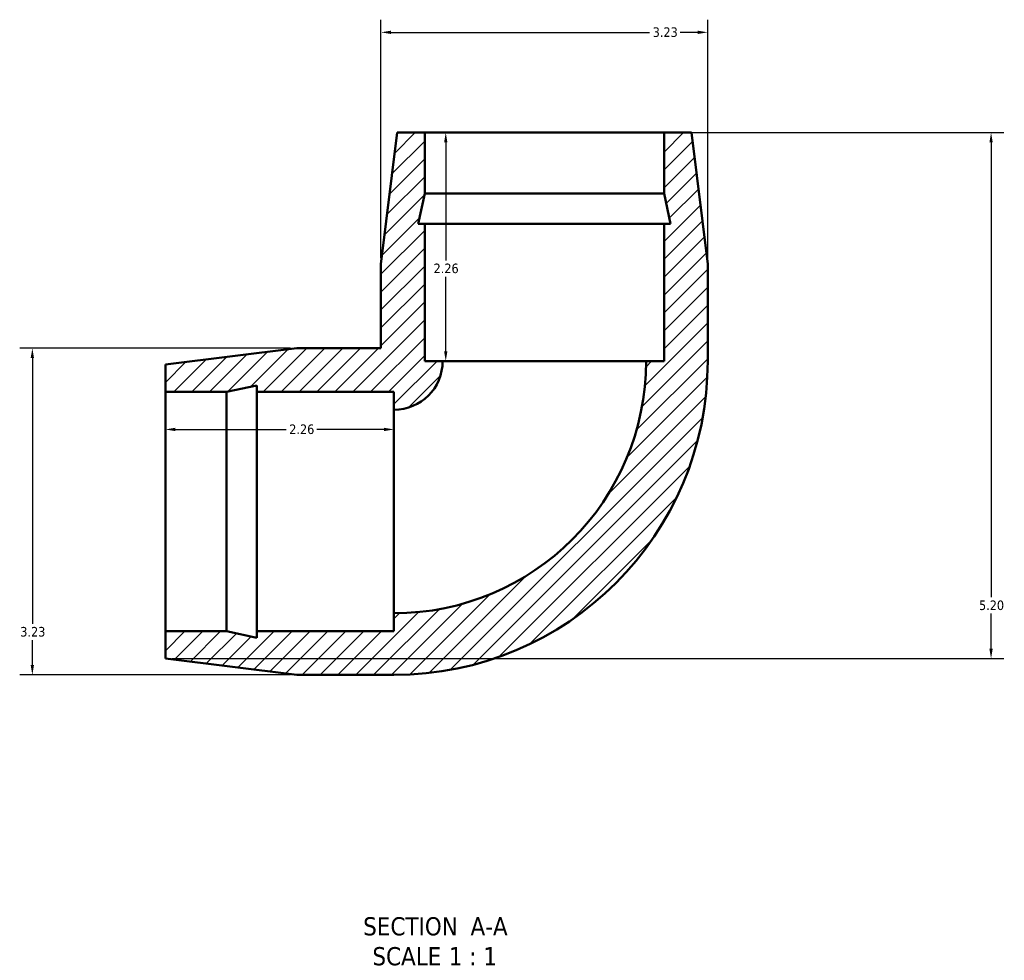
# Model space of a CAD drawing. Header units: inches. Extents: x -1.5 to 43.8, y -18.3 to 33.2.
# Tile 2 of 6: x 14.3 to 24, y -18.3 to -9. Entities that reach past the tile are written whole.
import ezdxf

# ---------------------------------------------------------------- set-up
doc = ezdxf.new("R2010")
doc.units = ezdxf.units.IN
doc.header["$MEASUREMENT"] = 0
for name, color, linetype, lineweight in [('Dimension (ANSI)', 7, 'Continuous', 25), ('Hatch (ANSI)', 7, 'Continuous', 18), ('Symbol (ANSI)', 7, 'Continuous', 25), ('Visible (ANSI)', 7, 'Continuous', 50)]:
    doc.layers.add(name, color=color, linetype=linetype, lineweight=lineweight)
doc.styles.add('Label Text (ANSI)', font='tahoma.ttf')
doc.styles.add('Note Text (ANSI)', font='tahoma.ttf')
doc.dimstyles.new('Default (ANSI)', dxfattribs={"dimtxt": 0.094488, "dimasz": 0.098425, "dimexe": 0.125, "dimexo": 0.0625, "dimgap": 0.031496, "dimtad": 0, "dimtih": 1, "dimtoh": 1, "dimrnd": 1e-08, "dimzin": 4, "dimdsep": 46, "dimtxsty": 'Note Text (ANSI)', "dimcen": 0.09, "dimdle": 0.393701, "dimclrd": 256, "dimclre": 256, "dimclrt": 5, "dimadec": 0, "dimazin": 1, "dimtfac": 1, "dimtofl": 0, "dimtmove": 0, "dimatfit": 3, "dimfxl": 1, "dimtolj": 1, "dimtzin": 4, "dimlwd": -1, "dimlwe": -1, "dimarcsym": 0})

# ---------------------------------------------------------------- blocks, each defined once
blk = doc.blocks.new('*D7')
at = {"layer": 'Defpoints', "color": 0, "transparency": 16777216}
for p in [(19.4529, -10.1071), (18.4782, -12.3671), (19.4529, -12.3671)]:
    blk.add_point(p, dxfattribs=at)
at = {"layer": 'Dimension (ANSI)', "transparency": 16777216}
for p, q in [((18.4782, -10.2055), (18.4782, -11.3713)), ((18.4782, -12.2686), (18.4782, -11.5328))]:
    blk.add_line(p, q, dxfattribs=at)
for points in [[(18.4618, -10.2055), (18.4946, -10.2055), (18.4782, -10.1071)], [(18.4618, -12.2686), (18.4946, -12.2686), (18.4782, -12.3671)]]:
    blk.add_solid(points, dxfattribs=at)
at = {"layer": 'Dimension (ANSI)', "color": 5, "transparency": 16777216, "insert": (18.3577, -11.4028), "char_height": 0.09449, "attachment_point": 1, "style": 'Note Text (ANSI)'}
blk.add_mtext('\\A1;2.26', dxfattribs=at)
blk = doc.blocks.new('*D8')
at = {"layer": 'Defpoints', "color": 0, "transparency": 16777216}
for p in [(17.9664, -13.0421), (15.7064, -13.8536), (17.9664, -13.8536)]:
    blk.add_point(p, dxfattribs=at)
at = {"layer": 'Dimension (ANSI)', "transparency": 16777216}
for p, q in [((15.8048, -13.0421), (16.8993, -13.0421)), ((17.8679, -13.0421), (17.2034, -13.0421))]:
    blk.add_line(p, q, dxfattribs=at)
for points in [[(15.8048, -13.0257), (15.8048, -13.0585), (15.7064, -13.0421)], [(17.8679, -13.0257), (17.8679, -13.0585), (17.9664, -13.0421)]]:
    blk.add_solid(points, dxfattribs=at)
at = {"layer": 'Dimension (ANSI)', "color": 5, "transparency": 16777216, "insert": (16.9308, -12.9929), "char_height": 0.09449, "attachment_point": 1, "style": 'Note Text (ANSI)'}
blk.add_mtext('\\A1;2.26', dxfattribs=at)
blk = doc.blocks.new('*D9')
at = {"layer": 'Defpoints', "color": 0, "transparency": 16777216}
for p in [(17.0064, -12.2386), (14.3913, -15.4686), (17.0064, -15.4686)]:
    blk.add_point(p, dxfattribs=at)
at = {"layer": 'Dimension (ANSI)', "transparency": 16777216}
for p, q in [((16.9439, -12.2386), (14.2663, -12.2386)), ((14.3913, -12.337), (14.3913, -14.9628)), ((14.3913, -15.3701), (14.3913, -15.1243)), ((16.9439, -15.4686), (14.2663, -15.4686))]:
    blk.add_line(p, q, dxfattribs=at)
for points in [[(14.3748, -12.337), (14.4077, -12.337), (14.3913, -12.2386)], [(14.3748, -15.3701), (14.4077, -15.3701), (14.3913, -15.4686)]]:
    blk.add_solid(points, dxfattribs=at)
at = {"layer": 'Dimension (ANSI)', "color": 5, "transparency": 16777216, "insert": (14.2719, -14.9943), "char_height": 0.09449, "attachment_point": 1, "style": 'Note Text (ANSI)'}
blk.add_mtext('\\A1;3.23', dxfattribs=at)
blk = doc.blocks.new('*D10')
at = {"layer": 'Defpoints', "color": 0, "transparency": 16777216}
for p in [(21.0679, -9.1171), (17.8379, -11.4071), (21.0679, -11.4071)]:
    blk.add_point(p, dxfattribs=at)
at = {"layer": 'Dimension (ANSI)', "transparency": 16777216}
for p, q in [((17.8379, -11.3446), (17.8379, -8.9921)), ((21.0679, -11.3446), (21.0679, -8.9921)), ((17.9363, -9.1171), (20.492, -9.1171)), ((20.9694, -9.1171), (20.7937, -9.1171))]:
    blk.add_line(p, q, dxfattribs=at)
for points in [[(17.9363, -9.1007), (17.9363, -9.1335), (17.8379, -9.1171)], [(20.9694, -9.1007), (20.9694, -9.1335), (21.0679, -9.1171)]]:
    blk.add_solid(points, dxfattribs=at)
at = {"layer": 'Dimension (ANSI)', "color": 5, "transparency": 16777216, "insert": (20.5235, -9.0679), "char_height": 0.09449, "attachment_point": 1, "style": 'Note Text (ANSI)'}
blk.add_mtext('\\A1;3.23', dxfattribs=at)
blk = doc.blocks.new('*D11')
at = {"layer": 'Defpoints', "color": 0, "transparency": 16777216}
for p in [(18.2698, -10.1071), (15.7064, -15.3071), (23.8687, -15.3071)]:
    blk.add_point(p, dxfattribs=at)
at = {"layer": 'Dimension (ANSI)', "transparency": 16777216}
for p, q in [((18.3323, -10.1071), (23.9937, -10.1071)), ((23.8687, -10.2055), (23.8687, -14.7013)), ((23.8687, -15.2086), (23.8687, -14.8628)), ((15.7689, -15.3071), (23.9937, -15.3071))]:
    blk.add_line(p, q, dxfattribs=at)
for points in [[(23.8523, -10.2055), (23.8851, -10.2055), (23.8687, -10.1071)], [(23.8523, -15.2086), (23.8851, -15.2086), (23.8687, -15.3071)]]:
    blk.add_solid(points, dxfattribs=at)
at = {"layer": 'Dimension (ANSI)', "color": 5, "transparency": 16777216, "insert": (23.7491, -14.7328), "char_height": 0.09449, "attachment_point": 1, "style": 'Note Text (ANSI)'}
blk.add_mtext('\\A1;5.20', dxfattribs=at)

msp = doc.modelspace()

# ---------------------------------------------------------------- hatches: boundary and pattern name
at = {"layer": 'Hatch (ANSI)'}
h = msp.add_hatch(dxfattribs=at)
h.set_pattern_fill('ANSI31', color=256, style=0)
edge = h.paths.add_edge_path()
edge.add_ellipse((17.9664, -12.3671), major_axis=(3.1015, 0), ratio=1, start_angle=270, end_angle=360)
edge.add_line((21.0679, -12.3671), (21.0679, -11.4071))
edge.add_line((21.0679, -11.4071), (20.9064, -10.1071))
edge.add_line((20.9064, -10.1071), (20.6359, -10.1071))
edge.add_line((20.6359, -10.1071), (20.6359, -10.7097))
edge.add_line((20.6359, -10.7097), (20.7, -11.0111))
edge.add_line((20.7, -11.0111), (20.6359, -11.0111))
edge.add_line((20.6359, -11.0111), (20.6359, -12.3671))
edge.add_line((20.6359, -12.3671), (20.4585, -12.3671))
edge.add_ellipse((17.9664, -12.3671), major_axis=(0, -2.4921), ratio=1, start_angle=0, end_angle=90, ccw=False)
edge.add_line((17.9664, -14.8592), (17.9664, -15.0366))
edge.add_line((17.9664, -15.0366), (16.6104, -15.0366))
edge.add_line((16.6104, -15.0366), (16.6104, -15.1007))
edge.add_line((16.6104, -15.1007), (16.309, -15.0366))
edge.add_line((16.309, -15.0366), (15.7064, -15.0366))
edge.add_line((15.7064, -15.0366), (15.7064, -15.3071))
edge.add_line((15.7064, -15.3071), (17.0064, -15.4686))
edge.add_line((17.0064, -15.4686), (17.9664, -15.4686))
edge = h.paths.add_edge_path()
edge.add_line((17.8379, -11.4071), (17.8379, -12.2386))
edge.add_line((17.8379, -12.2386), (17.0064, -12.2386))
edge.add_line((17.0064, -12.2386), (15.7064, -12.4001))
edge.add_line((15.7064, -12.4001), (15.7064, -12.6705))
edge.add_line((15.7064, -12.6705), (16.309, -12.6705))
edge.add_line((16.309, -12.6705), (16.6104, -12.6064))
edge.add_line((16.6104, -12.6064), (16.6104, -12.6705))
edge.add_line((16.6104, -12.6705), (17.9664, -12.6705))
edge.add_line((17.9664, -12.6705), (17.9664, -12.8479))
edge.add_ellipse((17.9664, -12.3671), major_axis=(0.4809, 0), ratio=1, start_angle=270, end_angle=360)
edge.add_line((18.4472, -12.3671), (18.2698, -12.3671))
edge.add_line((18.2698, -12.3671), (18.2698, -11.0111))
edge.add_line((18.2698, -11.0111), (18.2057, -11.0111))
edge.add_line((18.2057, -11.0111), (18.2698, -10.7097))
edge.add_line((18.2698, -10.7097), (18.2698, -10.1071))
edge.add_line((18.2698, -10.1071), (17.9994, -10.1071))
edge.add_line((17.9994, -10.1071), (17.8379, -11.4071))

# ---------------------------------------------------------------- linework, layer by layer
at = {"layer": 'Visible (ANSI)'}
for p, q in [((17.9994, -10.1071), (17.8379, -11.4071)), ((18.2698, -10.1071), (17.9994, -10.1071)), ((18.2698, -10.7097), (18.2698, -10.1071)), ((18.2698, -10.1071), (20.6359, -10.1071)), ((20.9064, -10.1071), (20.6359, -10.1071)), ((20.6359, -10.1071), (20.6359, -10.7097)), ((21.0679, -11.4071), (20.9064, -10.1071)), ((18.2057, -11.0111), (18.2698, -10.7097)), ((18.2698, -10.7097), (20.6359, -10.7097)), ((20.6359, -10.7097), (20.7, -11.0111)), ((18.2698, -11.0111), (18.2057, -11.0111)), ((18.2698, -12.3671), (18.2698, -11.0111)), ((18.2698, -11.0111), (20.6359, -11.0111)), ((20.7, -11.0111), (20.6359, -11.0111)), ((20.6359, -11.0111), (20.6359, -12.3671)), ((17.8379, -11.4071), (17.8379, -12.2386)), ((21.0679, -12.3671), (21.0679, -11.4071)), ((17.0064, -12.2386), (15.7064, -12.4001)), ((17.8379, -12.2386), (17.0064, -12.2386)), ((15.7064, -12.4001), (15.7064, -12.6705)), ((18.4472, -12.3671), (18.2698, -12.3671)), ((18.4472, -12.3671), (20.4585, -12.3671)), ((20.6359, -12.3671), (20.4585, -12.3671)), ((16.309, -12.6705), (16.6104, -12.6064)), ((16.6104, -12.6064), (16.6104, -12.6705)), ((15.7064, -12.6705), (16.309, -12.6705)), ((15.7064, -15.0366), (15.7064, -12.6705)), ((16.309, -15.0366), (16.309, -12.6705)), ((16.6104, -12.6705), (17.9664, -12.6705)), ((16.6104, -15.0366), (16.6104, -12.6705)), ((17.9664, -12.6705), (17.9664, -12.8479)), ((17.9664, -14.8592), (17.9664, -12.8479)), ((17.9664, -14.8592), (17.9664, -15.0366)), ((16.309, -15.0366), (15.7064, -15.0366)), ((15.7064, -15.0366), (15.7064, -15.3071)), ((16.6104, -15.1007), (16.309, -15.0366)), ((17.9664, -15.0366), (16.6104, -15.0366)), ((16.6104, -15.0366), (16.6104, -15.1007)), ((15.7064, -15.3071), (17.0064, -15.4686)), ((17.0064, -15.4686), (17.9664, -15.4686))]:
    msp.add_line(p, q, dxfattribs=at)
for radius in [0.4809, 3.1015, 2.4921]:
    msp.add_arc((17.9664, -12.3671), radius, 270, 0, dxfattribs=at)

# ---------------------------------------------------------------- texts
at = {"layer": 'Symbol (ANSI)', "char_height": 0.18, "attachment_point": 7, "style": 'Label Text (ANSI)'}
for s, insert in [('SECTION', (17.6617, -18.0465)), (' A-A', (18.6552, -18.0428)), ('SCALE', (17.753, -18.3423)), (' 1 : 1', (18.4408, -18.3391))]:
    msp.add_mtext(s, dxfattribs=dict(at, insert=insert))

# ---------------------------------------------------------------- dimensions: what is measured, and where the dimension line sits
at = {"layer": 'Dimension (ANSI)'}
for base, p1, p2, angle, override, picture, middle in [((21.0679, -9.1171), (17.8379, -11.4071), (21.0679, -11.4071), 180, {"dimgap": 0.031496, "dimtih": 0, "dimtoh": 0, "dimdec": 2, "dimtol": 0, "dimlim": 0, "dimtp": 0, "dimtm": 0, "dimtdec": 2, "dimatfit": 1}, '*D10', (20.6429, -9.1171)), ((23.8687, -15.3071), (18.2698, -10.1071), (15.7064, -15.3071), 90, {"dimgap": 0.031496, "dimdec": 2, "dimtol": 0, "dimlim": 0, "dimtp": 0, "dimtm": 0, "dimtdec": 2, "dimatfit": 1}, '*D11', (23.8687, -14.7821)), ((18.4782, -12.3671), (19.4529, -10.1071), (19.4529, -12.3671), 90, {"dimgap": 0.031496, "dimdec": 2, "dimse1": 1, "dimse2": 1, "dimtol": 0, "dimlim": 0, "dimtp": 0, "dimtm": 0, "dimtdec": 2, "dimatfit": 1}, '*D7', (18.4782, -11.4521)), ((14.3913, -15.4686), (17.0064, -12.2386), (17.0064, -15.4686), 90, {"dimgap": 0.031496, "dimdec": 2, "dimtol": 0, "dimlim": 0, "dimtp": 0, "dimtm": 0, "dimtdec": 2, "dimatfit": 1}, '*D9', (14.3913, -15.0436)), ((17.9664, -13.0421), (15.7064, -13.8536), (17.9664, -13.8536), 180, {"dimgap": 0.031496, "dimtih": 0, "dimtoh": 0, "dimdec": 2, "dimse1": 1, "dimse2": 1, "dimtol": 0, "dimlim": 0, "dimtp": 0, "dimtm": 0, "dimtdec": 2, "dimatfit": 1}, '*D8', (17.0514, -13.0421))]:
    dim = msp.add_linear_dim(base=base, p1=p1, p2=p2, angle=angle, dimstyle='Default (ANSI)', override=override, dxfattribs=at)
    dim.commit()
    dim.dimension.update_dxf_attribs({"geometry": picture, "text_midpoint": middle, "dimtype": 160})

doc.saveas('drawing.dxf')
